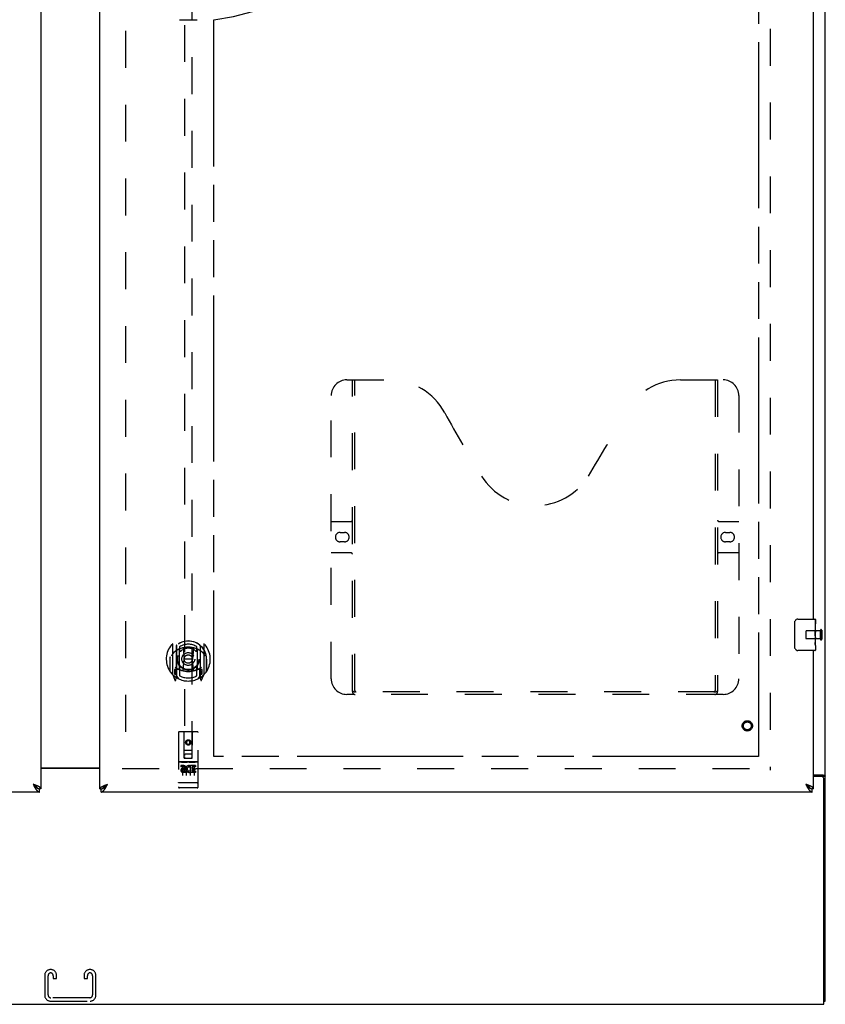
# Model space of a CAD drawing. Header units: inches. Extents: x 0 to 213, y 0 to 138.
# Tile 4 of 16: x 66 to 92, y 33 to 64. Entities that reach past the tile are written whole.
import ezdxf

# ---------------------------------------------------------------- set-up
doc = ezdxf.new("R2010")
doc.units = ezdxf.units.IN
doc.header["$LTSCALE"] = 11.73
doc.header["$MEASUREMENT"] = 0
doc.linetypes.add('HIDDEN', pattern=[0.2, 0.1, -0.1])
doc.linetypes.add('PHANTOM', pattern=[0.8, 0.45, -0.05, 0.1, -0.05, 0.1, -0.05])
doc.layers.get('0').update_dxf_attribs({"linetype": 'CONTINUOUS'})
for name, color, linetype in [('02___PRT_ALL_AXES', 7, 'CONTINUOUS'), ('AVAILABLE_DOOR_SPACE', 7, 'CONTINUOUS'), ('DEFAULT_2', 8, 'HIDDEN'), ('DIMENSIONS', 7, 'CONTINUOUS')]:
    doc.layers.add(name, color=color, linetype=linetype)
doc.styles.get("Standard").update_dxf_attribs({"font": 'arial.ttf'})
doc.dimstyles.new('DIMSTYLE_2', dxfattribs={"dimtxt": 0.978545, "dimasz": 1.254545, "dimexe": 0.09, "dimexo": 0.07, "dimgap": 0.039, "dimtad": 0, "dimtih": 1, "dimtoh": 1, "dimzin": 4, "dimdsep": 46, "dimtxsty": 'Standard', "dimblk": '_FILLED', "dimblk1": '_FILLED', "dimblk2": '_FILLED', "dimcen": 0.09, "dimazin": 1, "dimtfac": 1, "dimtdec": 3, "dimtofl": 0, "dimtmove": 0, "dimatfit": 3, "dimldrblk": '_FILLED', "dimfxl": 1, "dimtolj": 1, "dimtzin": 4, "dimarcsym": 0})

# ---------------------------------------------------------------- blocks, each defined once
blk = doc.blocks.new('_FILLED')
at = {"color": 0, "linetype": 'ByBlock'}
blk.add_solid([(0, 0), (-1, 0.2), (-1, -0.2)], dxfattribs=at)
blk = doc.blocks.new('*D11')
at = {"layer": 'DIMENSIONS', "color": 2, "linetype": 'Continuous'}
for p, q in [((72.214, 91.04), (78.671, 91.04)), ((89.527, 91.04), (83.069, 91.04))]:
    blk.add_line(p, q, dxfattribs=at)
at = {"layer": 'DIMENSIONS', "color": 2, "linetype": 'Continuous', "xscale": 1.2545454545, "yscale": 1.2545454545, "zscale": 1.2545454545, "rotation": 180}
blk.add_blockref('_FILLED', (72.214, 91.04), dxfattribs=at)
at = {"layer": 'DIMENSIONS', "color": 2, "linetype": 'Continuous', "xscale": 1.2545454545, "yscale": 1.2545454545, "zscale": 1.2545454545}
blk.add_blockref('_FILLED', (89.527, 91.04), dxfattribs=at)
at = {"layer": 'DIMENSIONS', "color": 2, "linetype": 'Continuous', "insert": (80.87, 91.529), "char_height": 0.9785, "width": 3.41945, "attachment_point": 2, "line_spacing_factor": 0.9}
blk.add_mtext('17.31', dxfattribs=at)
blk = doc.blocks.new('*D13')
at = {"layer": 'DIMENSIONS', "color": 2, "linetype": 'Continuous'}
for p, q in [((68.589, 89.327), (66.08, 89.327)), ((72.214, 89.327), (74.496, 89.327))]:
    blk.add_line(p, q, dxfattribs=at)
at = {"layer": 'DIMENSIONS', "color": 2, "linetype": 'Continuous', "xscale": 1.2545454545, "yscale": 1.2545454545, "zscale": 1.2545454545}
blk.add_blockref('_FILLED', (68.589, 89.327), dxfattribs=at)
at = {"layer": 'DIMENSIONS', "color": 2, "linetype": 'Continuous', "xscale": 1.2545454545, "yscale": 1.2545454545, "zscale": 1.2545454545, "rotation": 180}
blk.add_blockref('_FILLED', (72.214, 89.327), dxfattribs=at)
at = {"layer": 'DIMENSIONS', "color": 2, "linetype": 'Continuous', "insert": (74.986, 89.817), "char_height": 0.9785, "width": 2.65917, "attachment_point": 1, "line_spacing_factor": 0.9}
blk.add_mtext('3.63', dxfattribs=at)

msp = doc.modelspace()

# ---------------------------------------------------------------- linework, layer by layer
at = {"color": 3, "linetype": 'Continuous'}
for p, q in [((91.652, 32.918), (91.652, 104.71)), ((66.714, 101.96), (66.714, 39.668)), ((68.589, 39.668), (68.589, 101.96)), ((91.277, 45.064), (91.277, 70.314)), ((91.277, 39.668), (91.277, 44.064)), ((66.714, 40.329), (68.589, 40.329)), ((68.589, 40.314), (66.714, 40.314)), ((91.277, 40.107), (91.582, 40.107)), ((66.504, 39.797), (66.468, 39.811)), ((66.468, 39.811), (66.477, 39.792)), ((66.477, 39.792), (66.487, 39.773)), ((66.487, 39.773), (66.494, 39.761)), ((66.494, 39.761), (66.501, 39.749)), ((66.522, 39.79), (66.504, 39.797)), ((66.533, 39.786), (66.522, 39.79)), ((66.545, 39.782), (66.533, 39.786)), ((66.556, 39.777), (66.545, 39.782)), ((68.736, 39.773), (68.747, 39.777)), ((68.747, 39.777), (68.758, 39.782)), ((68.758, 39.782), (68.77, 39.786)), ((68.77, 39.786), (68.782, 39.79)), ((68.782, 39.79), (68.793, 39.795)), ((68.793, 39.795), (68.811, 39.802)), ((68.806, 39.755), (68.812, 39.767)), ((68.811, 39.802), (68.836, 39.811)), ((68.812, 39.767), (68.819, 39.779)), ((68.819, 39.779), (68.836, 39.811)), ((91.03, 39.811), (91.047, 39.779)), ((91.056, 39.761), (91.063, 39.749)), ((91.084, 39.79), (91.072, 39.795)), ((91.096, 39.786), (91.084, 39.79)), ((91.107, 39.782), (91.096, 39.786)), ((91.119, 39.777), (91.107, 39.782)), ((91.54, 40.055), (91.277, 40.055)), ((91.6, 32.814), (91.6, 39.995)), ((66.672, 39.564), (44.069, 39.564)), ((66.501, 39.749), (66.507, 39.737)), ((91.235, 39.564), (68.631, 39.564)), ((91.063, 39.749), (91.07, 39.737)), ((43.704, 32.814), (91.6, 32.814))]:
    msp.add_line(p, q, dxfattribs=at)
at = {"color": 7, "linetype": 'Continuous'}
for p, q in [((71.122, 64.121), (71.681, 64.121)), ((90.682, 44.164), (90.682, 44.964)), ((90.782, 45.064), (91.322, 45.064)), ((91.337, 45.049), (91.337, 44.91)), ((91.337, 44.679), (91.337, 44.648)), ((91.337, 44.482), (91.337, 44.449)), ((91.337, 44.225), (91.337, 44.079)), ((91.322, 44.064), (90.782, 44.064)), ((66.484, 39.8), (66.468, 39.811)), ((66.468, 39.811), (66.484, 39.793)), ((66.496, 39.792), (66.484, 39.8)), ((66.484, 39.793), (66.494, 39.782)), ((66.494, 39.782), (66.501, 39.775)), ((66.504, 39.787), (66.496, 39.792)), ((66.501, 39.775), (66.507, 39.768)), ((66.507, 39.768), (66.514, 39.761)), ((68.791, 39.782), (68.799, 39.787)), ((68.796, 39.768), (68.803, 39.775)), ((68.799, 39.787), (68.807, 39.792)), ((68.803, 39.775), (68.809, 39.782)), ((68.807, 39.792), (68.815, 39.797)), ((68.809, 39.782), (68.819, 39.793)), ((68.815, 39.797), (68.827, 39.805)), ((68.819, 39.793), (68.836, 39.811)), ((68.827, 39.805), (68.836, 39.811)), ((91.051, 39.797), (91.03, 39.811)), ((91.03, 39.811), (91.047, 39.793)), ((91.047, 39.793), (91.056, 39.782)), ((91.059, 39.792), (91.051, 39.797)), ((91.056, 39.782), (91.063, 39.775)), ((91.067, 39.787), (91.059, 39.792)), ((91.063, 39.775), (91.07, 39.768)), ((91.07, 39.768), (91.076, 39.761)), ((91.548, 40.066), (91.652, 40.066)), ((91.548, 40.066), (91.548, 40.054)), ((66.608, 39.685), (66.61, 39.684)), ((66.714, 39.668), (66.672, 39.668)), ((66.672, 39.564), (66.672, 39.668)), ((68.589, 39.668), (68.631, 39.668)), ((68.631, 39.564), (68.631, 39.668)), ((68.693, 39.684), (68.696, 39.685)), ((91.17, 39.685), (91.173, 39.684)), ((91.277, 39.668), (91.235, 39.668)), ((91.235, 39.564), (91.235, 39.668)), ((91.6, 32.918), (91.652, 32.918))]:
    msp.add_line(p, q, dxfattribs=at)
for points in [[(90.682, 44.964), (90.682, 44.97), (90.682, 44.977), (90.683, 44.983), (90.685, 44.989), (90.686, 44.995), (90.688, 45)], [(90.688, 44.128), (90.686, 44.134), (90.685, 44.139), (90.683, 44.145), (90.682, 44.152), (90.682, 44.158), (90.682, 44.164)], [(91.507, 40.107), (91.507, 40.105), (91.507, 40.103), (91.508, 40.101), (91.508, 40.099), (91.509, 40.097), (91.51, 40.096), (91.511, 40.094), (91.513, 40.093), (91.515, 40.091), (91.516, 40.09), (91.518, 40.088), (91.52, 40.087), (91.522, 40.086), (91.525, 40.085), (91.527, 40.083), (91.532, 40.081)], [(91.532, 40.081), (91.534, 40.08), (91.536, 40.079), (91.539, 40.077), (91.541, 40.076), (91.543, 40.075), (91.544, 40.073), (91.546, 40.072), (91.546, 40.07), (91.547, 40.069), (91.547, 40.067), (91.548, 40.066)], [(66.608, 39.685), (66.607, 39.687), (66.606, 39.689), (66.605, 39.692), (66.604, 39.694), (66.603, 39.697), (66.601, 39.7), (66.6, 39.702), (66.598, 39.705), (66.597, 39.708), (66.595, 39.71), (66.593, 39.713), (66.591, 39.716), (66.589, 39.718), (66.587, 39.721), (66.584, 39.723), (66.582, 39.726), (66.579, 39.729), (66.577, 39.731), (66.574, 39.734), (66.571, 39.737), (66.568, 39.739), (66.565, 39.742), (66.562, 39.745), (66.559, 39.747), (66.556, 39.75), (66.553, 39.752), (66.549, 39.755), (66.546, 39.758), (66.542, 39.76), (66.539, 39.763), (66.535, 39.766), (66.532, 39.768), (66.528, 39.771), (66.524, 39.774), (66.52, 39.776), (66.516, 39.779), (66.512, 39.782), (66.504, 39.787)], [(66.514, 39.761), (66.517, 39.758), (66.52, 39.754), (66.524, 39.751), (66.527, 39.748), (66.53, 39.745), (66.534, 39.741), (66.537, 39.738), (66.54, 39.735), (66.543, 39.732), (66.547, 39.729), (66.55, 39.726), (66.553, 39.723), (66.557, 39.72), (66.56, 39.718), (66.563, 39.715), (66.567, 39.712), (66.57, 39.71), (66.573, 39.707), (66.576, 39.705), (66.58, 39.702), (66.583, 39.7), (66.586, 39.698), (66.59, 39.696), (66.593, 39.694), (66.596, 39.692), (66.6, 39.69), (66.603, 39.688), (66.606, 39.686), (66.608, 39.685)], [(68.696, 39.685), (68.696, 39.687), (68.697, 39.689), (68.698, 39.692), (68.699, 39.694), (68.7, 39.697), (68.702, 39.7), (68.703, 39.702), (68.705, 39.705), (68.706, 39.708), (68.708, 39.71), (68.71, 39.713), (68.712, 39.716), (68.714, 39.718), (68.717, 39.721), (68.719, 39.723), (68.721, 39.726), (68.724, 39.729), (68.726, 39.731), (68.729, 39.734), (68.732, 39.737), (68.735, 39.739), (68.738, 39.742), (68.741, 39.745), (68.744, 39.747), (68.747, 39.75), (68.75, 39.752), (68.754, 39.755), (68.757, 39.758), (68.761, 39.76), (68.764, 39.763), (68.768, 39.766), (68.772, 39.768), (68.775, 39.771), (68.779, 39.774), (68.783, 39.776), (68.787, 39.779), (68.791, 39.782)], [(68.696, 39.685), (68.697, 39.686), (68.7, 39.688), (68.704, 39.69), (68.707, 39.692), (68.71, 39.694), (68.714, 39.696), (68.717, 39.698), (68.72, 39.7), (68.723, 39.702), (68.727, 39.705), (68.73, 39.707), (68.733, 39.71), (68.737, 39.712), (68.74, 39.715), (68.743, 39.718), (68.747, 39.72), (68.75, 39.723), (68.753, 39.726), (68.756, 39.729), (68.76, 39.732), (68.763, 39.735), (68.766, 39.738), (68.77, 39.741), (68.773, 39.745), (68.776, 39.748), (68.78, 39.751), (68.783, 39.754), (68.786, 39.758), (68.789, 39.761), (68.796, 39.768)], [(91.17, 39.685), (91.17, 39.687), (91.169, 39.689), (91.168, 39.692), (91.167, 39.694), (91.165, 39.697), (91.164, 39.7), (91.163, 39.702), (91.161, 39.705), (91.159, 39.708), (91.157, 39.71), (91.156, 39.713), (91.153, 39.716), (91.151, 39.718), (91.149, 39.721), (91.147, 39.723), (91.144, 39.726), (91.142, 39.729), (91.139, 39.731), (91.137, 39.734), (91.134, 39.737), (91.131, 39.739), (91.128, 39.742), (91.125, 39.745), (91.122, 39.747), (91.118, 39.75), (91.115, 39.752), (91.112, 39.755), (91.108, 39.758), (91.105, 39.76), (91.101, 39.763), (91.098, 39.766), (91.094, 39.768), (91.09, 39.771), (91.087, 39.774), (91.083, 39.776), (91.079, 39.779), (91.075, 39.782), (91.067, 39.787)], [(91.076, 39.761), (91.08, 39.758), (91.083, 39.754), (91.086, 39.751), (91.089, 39.748), (91.093, 39.745), (91.096, 39.741), (91.099, 39.738), (91.103, 39.735), (91.106, 39.732), (91.109, 39.729), (91.113, 39.726), (91.116, 39.723), (91.119, 39.72), (91.122, 39.718), (91.126, 39.715), (91.129, 39.712), (91.132, 39.71), (91.136, 39.707), (91.139, 39.705), (91.142, 39.702), (91.146, 39.7), (91.149, 39.698), (91.152, 39.696), (91.155, 39.694), (91.159, 39.692), (91.162, 39.69), (91.165, 39.688), (91.169, 39.686), (91.17, 39.685)], [(66.61, 39.684), (66.613, 39.683), (66.616, 39.681), (66.619, 39.68), (66.623, 39.678), (66.626, 39.677), (66.629, 39.676), (66.632, 39.675), (66.636, 39.674), (66.639, 39.673), (66.642, 39.672), (66.646, 39.671), (66.649, 39.67), (66.652, 39.67), (66.656, 39.669), (66.659, 39.669), (66.662, 39.668), (66.665, 39.668), (66.669, 39.668), (66.672, 39.668)], [(68.631, 39.668), (68.634, 39.668), (68.638, 39.668), (68.641, 39.668), (68.644, 39.669), (68.648, 39.669), (68.651, 39.67), (68.654, 39.67), (68.657, 39.671), (68.661, 39.672), (68.664, 39.673), (68.667, 39.674), (68.671, 39.675), (68.674, 39.676), (68.677, 39.677), (68.681, 39.678), (68.684, 39.68), (68.687, 39.681), (68.69, 39.683), (68.693, 39.684)], [(91.173, 39.684), (91.175, 39.683), (91.179, 39.681), (91.182, 39.68), (91.185, 39.678), (91.188, 39.677), (91.192, 39.676), (91.195, 39.675), (91.198, 39.674), (91.202, 39.673), (91.205, 39.672), (91.208, 39.671), (91.211, 39.67), (91.215, 39.67), (91.218, 39.669), (91.221, 39.669), (91.225, 39.668), (91.228, 39.668), (91.231, 39.668), (91.235, 39.668)]]:
    msp.add_lwpolyline(points, dxfattribs=at)
at = {"color": 3, "linetype": 'Continuous'}
for points in [[(91.582, 40.107), (91.584, 40.105), (91.586, 40.103), (91.589, 40.102), (91.592, 40.1), (91.596, 40.099), (91.6, 40.097), (91.604, 40.096), (91.608, 40.095), (91.612, 40.093), (91.616, 40.092), (91.62, 40.091), (91.624, 40.089), (91.628, 40.088), (91.631, 40.086), (91.634, 40.085), (91.637, 40.084), (91.64, 40.082), (91.642, 40.08), (91.645, 40.079), (91.647, 40.077), (91.648, 40.075), (91.649, 40.074), (91.65, 40.072), (91.651, 40.07), (91.651, 40.068), (91.652, 40.066)], [(66.614, 39.753), (66.61, 39.755), (66.605, 39.757), (66.599, 39.759), (66.594, 39.762), (66.589, 39.764), (66.584, 39.766), (66.578, 39.768), (66.573, 39.77), (66.567, 39.773), (66.556, 39.777)], [(68.689, 39.753), (68.694, 39.755), (68.699, 39.757), (68.704, 39.759), (68.709, 39.762), (68.714, 39.764), (68.719, 39.766), (68.725, 39.768), (68.73, 39.77), (68.736, 39.773)], [(91.072, 39.795), (91.066, 39.797), (91.03, 39.811)], [(91.047, 39.779), (91.05, 39.773), (91.056, 39.761)], [(91.177, 39.753), (91.172, 39.755), (91.167, 39.757), (91.162, 39.759), (91.157, 39.762), (91.152, 39.764), (91.146, 39.766), (91.141, 39.768), (91.135, 39.77), (91.13, 39.773), (91.119, 39.777)], [(66.507, 39.737), (66.51, 39.731), (66.514, 39.725), (66.517, 39.719), (66.52, 39.713), (66.524, 39.708), (66.527, 39.702), (66.53, 39.696), (66.534, 39.691), (66.537, 39.685), (66.54, 39.68), (66.543, 39.675), (66.547, 39.67)], [(66.547, 39.67), (66.55, 39.665), (66.553, 39.66), (66.557, 39.655), (66.56, 39.65), (66.563, 39.645), (66.567, 39.641), (66.57, 39.636), (66.573, 39.632), (66.576, 39.628), (66.58, 39.624), (66.583, 39.619), (66.586, 39.616), (66.59, 39.612), (66.593, 39.608), (66.596, 39.605), (66.6, 39.601), (66.603, 39.598), (66.606, 39.595), (66.609, 39.592), (66.613, 39.589), (66.616, 39.587), (66.619, 39.584), (66.623, 39.582), (66.626, 39.579), (66.629, 39.577), (66.632, 39.575), (66.636, 39.574), (66.639, 39.572), (66.642, 39.57), (66.646, 39.569), (66.649, 39.568), (66.652, 39.567), (66.656, 39.566), (66.659, 39.565), (66.662, 39.565), (66.665, 39.564), (66.669, 39.564), (66.672, 39.564)], [(66.714, 39.668), (66.714, 39.67), (66.714, 39.672), (66.713, 39.675), (66.713, 39.677), (66.712, 39.679), (66.711, 39.681), (66.71, 39.684), (66.709, 39.686), (66.708, 39.688), (66.707, 39.69), (66.705, 39.693), (66.703, 39.695), (66.702, 39.697), (66.7, 39.699), (66.698, 39.701), (66.695, 39.704), (66.693, 39.706), (66.69, 39.708), (66.688, 39.71), (66.685, 39.713), (66.682, 39.715), (66.679, 39.717), (66.676, 39.719), (66.673, 39.721), (66.669, 39.724), (66.666, 39.726), (66.662, 39.728), (66.658, 39.73), (66.654, 39.733), (66.65, 39.735), (66.646, 39.737), (66.642, 39.739), (66.638, 39.742), (66.633, 39.744), (66.629, 39.746), (66.624, 39.748), (66.619, 39.75), (66.614, 39.753)], [(68.589, 39.668), (68.589, 39.67), (68.589, 39.672), (68.59, 39.675), (68.59, 39.677), (68.591, 39.679), (68.592, 39.681), (68.593, 39.684), (68.594, 39.686), (68.595, 39.688), (68.596, 39.69), (68.598, 39.693), (68.6, 39.695), (68.602, 39.697), (68.603, 39.699), (68.606, 39.701), (68.608, 39.704), (68.61, 39.706), (68.613, 39.708), (68.615, 39.71), (68.618, 39.713), (68.621, 39.715), (68.624, 39.717), (68.627, 39.719), (68.631, 39.721), (68.634, 39.724), (68.638, 39.726), (68.641, 39.728), (68.645, 39.73), (68.649, 39.733), (68.653, 39.735), (68.657, 39.737), (68.661, 39.739), (68.666, 39.742), (68.67, 39.744), (68.675, 39.746), (68.679, 39.748), (68.684, 39.75), (68.689, 39.753)], [(68.631, 39.564), (68.634, 39.564), (68.638, 39.564), (68.641, 39.565), (68.644, 39.565), (68.648, 39.566), (68.651, 39.567), (68.654, 39.568), (68.657, 39.569), (68.661, 39.57), (68.664, 39.572), (68.667, 39.574), (68.671, 39.575), (68.674, 39.577), (68.677, 39.579), (68.681, 39.582), (68.684, 39.584), (68.687, 39.587), (68.69, 39.589), (68.694, 39.592), (68.697, 39.595), (68.7, 39.598), (68.704, 39.601), (68.707, 39.605), (68.71, 39.608), (68.714, 39.612), (68.717, 39.616), (68.72, 39.619), (68.723, 39.624), (68.727, 39.628), (68.73, 39.632), (68.733, 39.636), (68.737, 39.641), (68.74, 39.645), (68.743, 39.65), (68.747, 39.655), (68.75, 39.66), (68.753, 39.665)], [(68.753, 39.665), (68.756, 39.67), (68.76, 39.675), (68.763, 39.68), (68.766, 39.685), (68.77, 39.691), (68.773, 39.696), (68.776, 39.702), (68.78, 39.708), (68.783, 39.713), (68.786, 39.719), (68.789, 39.725), (68.793, 39.731), (68.796, 39.737), (68.799, 39.743), (68.806, 39.755)], [(91.07, 39.737), (91.073, 39.731), (91.076, 39.725), (91.08, 39.719), (91.083, 39.713), (91.086, 39.708), (91.089, 39.702), (91.093, 39.696), (91.096, 39.691), (91.099, 39.685), (91.103, 39.68), (91.106, 39.675), (91.109, 39.67)], [(91.109, 39.67), (91.113, 39.665), (91.116, 39.66), (91.119, 39.655), (91.122, 39.65), (91.126, 39.645), (91.129, 39.641), (91.132, 39.636), (91.136, 39.632), (91.139, 39.628), (91.142, 39.624), (91.146, 39.619), (91.149, 39.616), (91.152, 39.612), (91.155, 39.608), (91.159, 39.605), (91.162, 39.601), (91.165, 39.598), (91.169, 39.595), (91.172, 39.592), (91.175, 39.589), (91.179, 39.587), (91.182, 39.584), (91.185, 39.582), (91.188, 39.579), (91.192, 39.577), (91.195, 39.575), (91.198, 39.574), (91.202, 39.572), (91.205, 39.57), (91.208, 39.569), (91.211, 39.568), (91.215, 39.567), (91.218, 39.566), (91.221, 39.565), (91.225, 39.565), (91.228, 39.564), (91.231, 39.564), (91.235, 39.564)], [(91.277, 39.668), (91.277, 39.67), (91.276, 39.672), (91.276, 39.675), (91.275, 39.677), (91.275, 39.679), (91.274, 39.681), (91.273, 39.684), (91.272, 39.686), (91.271, 39.688), (91.269, 39.69), (91.268, 39.693), (91.266, 39.695), (91.264, 39.697), (91.262, 39.699), (91.26, 39.701), (91.258, 39.704), (91.255, 39.706), (91.253, 39.708), (91.25, 39.71), (91.247, 39.713), (91.245, 39.715), (91.242, 39.717), (91.238, 39.719), (91.235, 39.721), (91.232, 39.724), (91.228, 39.726), (91.224, 39.728), (91.221, 39.73), (91.217, 39.733), (91.213, 39.735), (91.209, 39.737), (91.204, 39.739), (91.2, 39.742), (91.196, 39.744), (91.191, 39.746), (91.186, 39.748), (91.182, 39.75), (91.177, 39.753)]]:
    msp.add_lwpolyline(points, dxfattribs=at)
at = {"color": 7, "linetype": 'Continuous'}
for centre, radius, start, end in [((90.782, 44.964), 0.1, 90, 158.7946), ((91.322, 45.049), 0.015, 0, 90), ((90.782, 44.164), 0.1, 201.1999, 270), ((91.322, 44.079), 0.015, 270, 360)]:
    msp.add_arc(centre, radius, start, end, dxfattribs=at)
at = {"color": 3, "linetype": 'Continuous'}
msp.add_arc((91.54, 39.995), 0.06, 0, 90, dxfattribs=at)
at = {"layer": '02___PRT_ALL_AXES', "color": 7, "linetype": 'Continuous'}
for p, q in [((91.337, 44.91), (91.33, 44.91)), ((91.33, 44.91), (91.33, 44.679)), ((91.337, 44.485), (91.337, 45.049)), ((91.337, 44.742), (91.33, 44.742)), ((91.337, 44.679), (91.33, 44.679)), ((91.337, 44.644), (91.331, 44.644)), ((91.335, 44.51), (91.333, 44.532)), ((91.335, 44.512), (91.337, 44.512)), ((91.337, 44.226), (91.337, 44.482)), ((91.337, 44.449), (91.33, 44.449)), ((91.33, 44.449), (91.33, 44.313)), ((91.331, 44.281), (91.337, 44.281)), ((91.337, 44.225), (91.337, 44.079))]:
    msp.add_line(p, q, dxfattribs=at)
at = {"layer": '02___PRT_ALL_AXES', "color": 8, "linetype": 'HIDDEN'}
for p, q in [((91.494, 44.688), (91.047, 44.688)), ((91.494, 44.44), (91.494, 44.688)), ((91.494, 44.44), (91.047, 44.44)), ((71.684, 40.525), (71.119, 40.525)), ((71.257, 40.403), (71.165, 40.403)), ((71.165, 40.403), (71.165, 40.36)), ((71.474, 40.392), (71.477, 40.39)), ((71.633, 40.403), (71.477, 40.403)), ((71.477, 40.403), (71.477, 40.39)), ((71.633, 40.403), (71.633, 40.36)), ((71.257, 40.36), (71.165, 40.36)), ((71.261, 40.317), (71.215, 40.317)), ((71.257, 40.276), (71.229, 40.276)), ((71.321, 40.232), (71.229, 40.232)), ((71.321, 40.189), (71.229, 40.189)), ((71.321, 40.232), (71.321, 40.189)), ((71.453, 40.237), (71.47, 40.198)), ((71.477, 40.367), (71.464, 40.348)), ((71.477, 40.367), (71.477, 40.189)), ((71.633, 40.189), (71.477, 40.189)), ((71.633, 40.36), (71.52, 40.36)), ((71.52, 40.36), (71.52, 40.317)), ((71.612, 40.317), (71.52, 40.317)), ((71.612, 40.274), (71.52, 40.274)), ((71.52, 40.274), (71.52, 40.232)), ((71.633, 40.232), (71.52, 40.232)), ((71.612, 40.317), (71.612, 40.274)), ((71.633, 40.232), (71.633, 40.189)), ((71.684, 39.697), (71.119, 39.697))]:
    msp.add_line(p, q, dxfattribs=at)
at = {"layer": '02___PRT_ALL_AXES', "color": 7, "linetype": 'Continuous'}
for points in [[(91.333, 44.532), (91.332, 44.543), (91.331, 44.555), (91.331, 44.568), (91.33, 44.58), (91.33, 44.593), (91.33, 44.606), (91.33, 44.619), (91.33, 44.632), (91.331, 44.644), (91.331, 44.656), (91.332, 44.668)], [(91.337, 44.482), (91.336, 44.491), (91.336, 44.5), (91.335, 44.51)], [(91.331, 44.276), (91.331, 44.285), (91.33, 44.294), (91.33, 44.303), (91.33, 44.313)], [(91.334, 44.252), (91.333, 44.259), (91.332, 44.267), (91.331, 44.276)], [(91.337, 44.225), (91.336, 44.228), (91.336, 44.233), (91.335, 44.238), (91.334, 44.252)]]:
    msp.add_lwpolyline(points, dxfattribs=at)
at = {"layer": '02___PRT_ALL_AXES', "color": 8, "linetype": 'HIDDEN'}
for centre, radius in [((89.173, 41.668), 0.124), ((71.402, 41.142), 0.085)]:
    msp.add_circle(centre, radius, dxfattribs=at)
for centre, radius, start, end in [((71.257, 40.339), 0.0635, 270, 90), ((71.428, 40.296), 0.107, 64.2636, 293.4027), ((71.229, 40.254), 0.0644, 102.2995, 270.0775), ((71.229, 40.254), 0.0219, 89.9011, 270), ((71.257, 40.338), 0.0219, 280.307, 90), ((71.428, 40.296), 0.0639, 54.8895, 293.4026)]:
    msp.add_arc(centre, radius, start, end, dxfattribs=at)
at = {"layer": '02___PRT_ALL_AXES', "color": 7, "linetype": 'Continuous'}
msp.add_ellipse((91.074, 44.648), major_axis=(0.263, 0), ratio=0.432808, start_param=0, end_param=0.179988, dxfattribs=at)
at = {"layer": 'AVAILABLE_DOOR_SPACE', "color": 4, "linetype": 'PHANTOM'}
for p, q in [((89.527, 100.939), (89.527, 40.689)), ((72.214, 40.689), (72.214, 64.113)), ((89.527, 40.689), (72.214, 40.689))]:
    msp.add_line(p, q, dxfattribs=at)
msp.add_arc((71.402, 70.814), 6.75, 276.9135, 360, dxfattribs=at)
at = {"layer": 'DEFAULT_2', "color": 8, "linetype": 'HIDDEN'}
for p, q in [((69.402, 101.299), (69.402, 40.329)), ((89.902, 101.366), (89.902, 40.262)), ((71.277, 68.643), (71.277, 40.642)), ((71.527, 40.642), (71.527, 68.643)), ((76.443, 52.668), (77.798, 52.668)), ((76.618, 42.758), (76.618, 52.668)), ((76.698, 42.788), (76.698, 52.668)), ((87.048, 52.668), (88.403, 52.668)), ((88.148, 52.668), (88.148, 42.788)), ((88.228, 52.668), (88.228, 42.758)), ((75.943, 43.168), (75.943, 52.168)), ((88.903, 52.168), (88.903, 43.168)), ((75.943, 48.168), (76.578, 48.168)), ((88.268, 48.168), (88.903, 48.168)), ((76.229, 47.818), (76.366, 47.818)), ((88.479, 47.818), (88.616, 47.818)), ((76.366, 47.518), (76.229, 47.518)), ((88.616, 47.518), (88.479, 47.518)), ((76.578, 47.168), (75.943, 47.168)), ((88.903, 47.168), (88.268, 47.168)), ((91.037, 44.678), (91.037, 44.45)), ((91.494, 44.706), (91.494, 44.422)), ((91.537, 44.706), (91.537, 44.422)), ((70.902, 44.269), (70.902, 43.302)), ((71.019, 44.215), (71.019, 43.199)), ((71.027, 44.216), (71.027, 43.213)), ((71.127, 44.176), (71.127, 44.073)), ((71.677, 44.073), (71.677, 44.176)), ((71.777, 44.216), (71.777, 43.213)), ((71.784, 44.215), (71.784, 43.199)), ((71.902, 43.302), (71.902, 44.269)), ((70.827, 43.857), (70.827, 43.86)), ((70.827, 43.4), (70.827, 43.857)), ((71.119, 43.467), (71.119, 44.099)), ((71.239, 44.125), (71.269, 43.786)), ((71.564, 44.125), (71.534, 43.786)), ((71.684, 44.099), (71.684, 43.467)), ((71.977, 43.857), (71.976, 43.86)), ((71.977, 43.4), (71.977, 43.857)), ((70.819, 43.786), (70.834, 43.786)), ((70.819, 43.786), (70.819, 43.397)), ((71.238, 43.441), (71.269, 43.786)), ((71.534, 43.786), (71.269, 43.786)), ((71.565, 43.441), (71.534, 43.786)), ((71.984, 43.786), (71.969, 43.786)), ((71.984, 43.786), (71.984, 43.397)), ((70.906, 43.291), (70.976, 43.116)), ((71.019, 43.456), (70.959, 43.456)), ((70.959, 43.456), (70.959, 43.306)), ((70.959, 43.306), (71.019, 43.306)), ((70.997, 43.385), (70.967, 43.339)), ((70.972, 43.331), (71.027, 43.331)), ((70.998, 43.221), (71.002, 43.218)), ((71.097, 43.162), (71.027, 43.271)), ((71.029, 43.445), (71.029, 43.237)), ((71.119, 43.458), (71.047, 43.458)), ((71.115, 43.465), (71.049, 43.465)), ((71.127, 43.512), (71.127, 43.259)), ((71.677, 43.259), (71.677, 43.512)), ((71.757, 43.458), (71.684, 43.458)), ((71.754, 43.465), (71.688, 43.465)), ((71.777, 43.271), (71.707, 43.162)), ((71.774, 43.237), (71.774, 43.445)), ((71.777, 43.331), (71.832, 43.331)), ((71.844, 43.456), (71.784, 43.456)), ((71.784, 43.306), (71.844, 43.306)), ((71.805, 43.22), (71.805, 43.221)), ((71.805, 43.221), (71.806, 43.221)), ((71.805, 43.221), (71.806, 43.221)), ((71.836, 43.339), (71.806, 43.385)), ((71.827, 43.116), (71.897, 43.291)), ((71.844, 43.306), (71.844, 43.456)), ((71.005, 43.119), (71.019, 43.199)), ((71.784, 43.199), (71.798, 43.119)), ((88.403, 42.668), (76.443, 42.668)), ((88.144, 42.748), (76.701, 42.748)), ((71.089, 41.452), (71.089, 39.727)), ((71.684, 41.482), (71.119, 41.482)), ((71.275, 40.642), (71.272, 41.452)), ((71.528, 40.642), (71.532, 41.452)), ((71.714, 39.727), (71.714, 41.452)), ((71.402, 41.214), (71.339, 41.178)), ((71.339, 41.178), (71.349, 41.172)), ((71.339, 41.178), (71.339, 41.106)), ((71.339, 41.106), (71.349, 41.112)), ((71.339, 41.106), (71.402, 41.07)), ((71.402, 41.202), (71.349, 41.172)), ((71.349, 41.172), (71.349, 41.112)), ((71.349, 41.112), (71.402, 41.081)), ((71.464, 41.178), (71.402, 41.214)), ((71.402, 41.214), (71.402, 41.202)), ((71.454, 41.172), (71.402, 41.202)), ((71.402, 41.081), (71.454, 41.112)), ((71.402, 41.07), (71.464, 41.106)), ((71.402, 41.07), (71.402, 41.081)), ((71.464, 41.178), (71.454, 41.172)), ((71.454, 41.112), (71.454, 41.172)), ((71.464, 41.106), (71.454, 41.112)), ((71.464, 41.106), (71.464, 41.178)), ((71.274, 40.892), (71.529, 40.892)), ((71.487, 40.767), (71.317, 40.767)), ((71.119, 40.525), (71.684, 40.525)), ((71.19, 40.509), (71.362, 40.509)), ((71.214, 40.394), (71.214, 40.088)), ((71.275, 40.642), (71.277, 40.642)), ((71.277, 40.642), (71.527, 40.642)), ((71.339, 40.394), (71.339, 40.088)), ((71.44, 40.509), (71.612, 40.509)), ((71.464, 40.394), (71.464, 40.088)), ((71.527, 40.642), (71.528, 40.642)), ((71.589, 40.394), (71.589, 40.088)), ((69.298, 40.314), (89.902, 40.314)), ((71.107, 39.855), (71.106, 39.855)), ((71.108, 39.855), (71.107, 39.855)), ((71.109, 39.855), (71.108, 39.855)), ((71.108, 39.855), (71.108, 39.855)), ((71.11, 39.855), (71.109, 39.855)), ((71.111, 39.855), (71.11, 39.855)), ((71.112, 39.855), (71.111, 39.855)), ((71.113, 39.855), (71.112, 39.855)), ((71.112, 39.855), (71.112, 39.855)), ((71.114, 39.855), (71.113, 39.855)), ((71.115, 39.855), (71.114, 39.855)), ((71.116, 39.855), (71.115, 39.855)), ((71.117, 39.855), (71.116, 39.855)), ((71.118, 39.855), (71.117, 39.855)), ((71.117, 39.855), (71.117, 39.855)), ((71.119, 39.855), (71.118, 39.855)), ((71.684, 39.855), (71.119, 39.855)), ((71.684, 39.855), (71.685, 39.855)), ((71.685, 39.855), (71.686, 39.855)), ((71.686, 39.855), (71.687, 39.855)), ((71.687, 39.855), (71.688, 39.855)), ((71.688, 39.855), (71.689, 39.855)), ((71.689, 39.855), (71.69, 39.855)), ((71.69, 39.855), (71.691, 39.855)), ((71.69, 39.855), (71.69, 39.855)), ((71.691, 39.855), (71.692, 39.855)), ((71.692, 39.855), (71.693, 39.855)), ((71.693, 39.855), (71.694, 39.855)), ((71.694, 39.855), (71.695, 39.855)), ((71.694, 39.855), (71.694, 39.855)), ((71.695, 39.855), (71.696, 39.855)), ((71.696, 39.855), (71.697, 39.855)), ((71.697, 39.855), (71.698, 39.855)), ((71.697, 39.855), (71.697, 39.855)), ((71.369, 39.697), (71.184, 39.697)), ((71.619, 39.697), (71.434, 39.697)), ((67.034, 33.918), (67.019, 33.918)), ((68.284, 33.918), (68.269, 33.918)), ((66.839, 33.738), (66.839, 33.098)), ((66.943, 33.112), (66.943, 33.724)), ((67.11, 33.724), (67.11, 33.637)), ((67.11, 33.637), (67.214, 33.637)), ((67.214, 33.637), (67.214, 33.738)), ((68.089, 33.738), (68.089, 33.637)), ((68.089, 33.637), (68.193, 33.637)), ((68.193, 33.637), (68.193, 33.724)), ((68.36, 33.724), (68.36, 33.112)), ((68.464, 33.098), (68.464, 33.738)), ((67.019, 32.918), (68.284, 32.918)), ((68.27, 33.022), (67.033, 33.022))]:
    msp.add_line(p, q, dxfattribs=at)
for points in [[(71.214, 44.142), (71.219, 44.144), (71.224, 44.145), (71.23, 44.147), (71.235, 44.148), (71.241, 44.149), (71.246, 44.151), (71.252, 44.152), (71.257, 44.153), (71.263, 44.154), (71.268, 44.155), (71.274, 44.156), (71.279, 44.157), (71.285, 44.158), (71.29, 44.159), (71.296, 44.16), (71.301, 44.161), (71.307, 44.162), (71.312, 44.162), (71.318, 44.163), (71.323, 44.164), (71.329, 44.164), (71.335, 44.165), (71.34, 44.165), (71.346, 44.166), (71.351, 44.166), (71.357, 44.167), (71.362, 44.167), (71.368, 44.167), (71.374, 44.167), (71.379, 44.168), (71.385, 44.168), (71.39, 44.168), (71.396, 44.168), (71.402, 44.168), (71.407, 44.168), (71.413, 44.168), (71.418, 44.168), (71.424, 44.168), (71.43, 44.167), (71.435, 44.167), (71.441, 44.167), (71.446, 44.167), (71.452, 44.166), (71.457, 44.166), (71.463, 44.165), (71.469, 44.165), (71.474, 44.164), (71.48, 44.164), (71.485, 44.163), (71.491, 44.162), (71.496, 44.162), (71.502, 44.161), (71.508, 44.16), (71.513, 44.159), (71.519, 44.158), (71.524, 44.157), (71.53, 44.156), (71.535, 44.155), (71.541, 44.154), (71.546, 44.153), (71.552, 44.152), (71.557, 44.151), (71.562, 44.149), (71.568, 44.148), (71.573, 44.147), (71.579, 44.145), (71.584, 44.144), (71.59, 44.142)], [(70.947, 44.001), (70.946, 43.999), (70.944, 43.998), (70.943, 43.997), (70.941, 43.995), (70.939, 43.994), (70.938, 43.992), (70.936, 43.99), (70.934, 43.989), (70.933, 43.987), (70.931, 43.985), (70.929, 43.983), (70.927, 43.981), (70.925, 43.979), (70.923, 43.977), (70.921, 43.974), (70.919, 43.972), (70.917, 43.97), (70.915, 43.967), (70.913, 43.964), (70.911, 43.962), (70.909, 43.959), (70.906, 43.956), (70.904, 43.953), (70.902, 43.949), (70.899, 43.946), (70.897, 43.943), (70.894, 43.939), (70.892, 43.935), (70.889, 43.931), (70.887, 43.927), (70.884, 43.923), (70.881, 43.919), (70.878, 43.914), (70.875, 43.909), (70.872, 43.904), (70.869, 43.899)], [(71.934, 43.899), (71.931, 43.904), (71.928, 43.909), (71.925, 43.914), (71.922, 43.919), (71.919, 43.923), (71.917, 43.927), (71.914, 43.931), (71.911, 43.935), (71.909, 43.939), (71.906, 43.943), (71.904, 43.946), (71.901, 43.949), (71.899, 43.953), (71.897, 43.956), (71.894, 43.959), (71.892, 43.962), (71.89, 43.964), (71.888, 43.967), (71.886, 43.97), (71.884, 43.972), (71.882, 43.974), (71.88, 43.977), (71.878, 43.979), (71.876, 43.981), (71.874, 43.983), (71.872, 43.985), (71.871, 43.987), (71.869, 43.989), (71.867, 43.99), (71.865, 43.992), (71.864, 43.994), (71.862, 43.995), (71.861, 43.997), (71.859, 43.998), (71.857, 43.999), (71.856, 44.001)], [(76.608, 42.788), (76.624, 42.777), (76.64, 42.768), (76.655, 42.76), (76.671, 42.753), (76.686, 42.75), (76.701, 42.748)], [(88.144, 42.748), (88.159, 42.75), (88.174, 42.753), (88.19, 42.76), (88.206, 42.768), (88.221, 42.777), (88.238, 42.788)], [(71.184, 40.507), (71.184, 40.507), (71.184, 40.507), (71.184, 40.507), (71.184, 40.508), (71.185, 40.508), (71.185, 40.508), (71.185, 40.508), (71.185, 40.508), (71.185, 40.508), (71.185, 40.508), (71.185, 40.508), (71.185, 40.508), (71.185, 40.508), (71.185, 40.508), (71.186, 40.508), (71.186, 40.508), (71.186, 40.508), (71.186, 40.508), (71.186, 40.508), (71.186, 40.508), (71.186, 40.508), (71.186, 40.508), (71.187, 40.508), (71.187, 40.508), (71.187, 40.508), (71.187, 40.508), (71.187, 40.508), (71.187, 40.508), (71.188, 40.508), (71.188, 40.508), (71.188, 40.508), (71.188, 40.508), (71.188, 40.508), (71.188, 40.508), (71.189, 40.508), (71.189, 40.508), (71.189, 40.508), (71.189, 40.508), (71.189, 40.509), (71.189, 40.509), (71.19, 40.509), (71.19, 40.509), (71.19, 40.509), (71.19, 40.509), (71.19, 40.509)], [(71.362, 40.509), (71.363, 40.509), (71.363, 40.509), (71.363, 40.509), (71.363, 40.509), (71.364, 40.509), (71.364, 40.509), (71.364, 40.509), (71.364, 40.508), (71.364, 40.508), (71.364, 40.508), (71.365, 40.508), (71.365, 40.508), (71.365, 40.508), (71.365, 40.508), (71.365, 40.508), (71.365, 40.508), (71.366, 40.508), (71.366, 40.508), (71.366, 40.508), (71.366, 40.508), (71.366, 40.508), (71.366, 40.508), (71.367, 40.508), (71.367, 40.508), (71.367, 40.508), (71.367, 40.508), (71.367, 40.508), (71.367, 40.508), (71.367, 40.508), (71.367, 40.508), (71.368, 40.508), (71.368, 40.508), (71.368, 40.508), (71.368, 40.508), (71.368, 40.508), (71.368, 40.508), (71.368, 40.508), (71.368, 40.508), (71.368, 40.508), (71.369, 40.508), (71.369, 40.508), (71.369, 40.508), (71.369, 40.507), (71.369, 40.507), (71.369, 40.507), (71.369, 40.507)], [(71.434, 40.507), (71.434, 40.507), (71.434, 40.507), (71.434, 40.507), (71.434, 40.508), (71.435, 40.508), (71.435, 40.508), (71.435, 40.508), (71.435, 40.508), (71.435, 40.508), (71.435, 40.508), (71.435, 40.508), (71.435, 40.508), (71.435, 40.508), (71.435, 40.508), (71.436, 40.508), (71.436, 40.508), (71.436, 40.508), (71.436, 40.508), (71.436, 40.508), (71.436, 40.508), (71.436, 40.508), (71.436, 40.508), (71.437, 40.508), (71.437, 40.508), (71.437, 40.508), (71.437, 40.508), (71.437, 40.508), (71.437, 40.508), (71.438, 40.508), (71.438, 40.508), (71.438, 40.508), (71.438, 40.508), (71.438, 40.508), (71.438, 40.508), (71.439, 40.508), (71.439, 40.508), (71.439, 40.508), (71.439, 40.508), (71.439, 40.509), (71.439, 40.509), (71.44, 40.509), (71.44, 40.509), (71.44, 40.509), (71.44, 40.509), (71.44, 40.509)], [(71.612, 40.509), (71.613, 40.509), (71.613, 40.509), (71.613, 40.509), (71.613, 40.509), (71.614, 40.509), (71.614, 40.509), (71.614, 40.509), (71.614, 40.508), (71.614, 40.508), (71.614, 40.508), (71.615, 40.508), (71.615, 40.508), (71.615, 40.508), (71.615, 40.508), (71.615, 40.508), (71.615, 40.508), (71.616, 40.508), (71.616, 40.508), (71.616, 40.508), (71.616, 40.508), (71.616, 40.508), (71.616, 40.508), (71.617, 40.508), (71.617, 40.508), (71.617, 40.508), (71.617, 40.508), (71.617, 40.508), (71.617, 40.508), (71.617, 40.508), (71.617, 40.508), (71.618, 40.508), (71.618, 40.508), (71.618, 40.508), (71.618, 40.508), (71.618, 40.508), (71.618, 40.508), (71.618, 40.508), (71.618, 40.508), (71.618, 40.508), (71.619, 40.508), (71.619, 40.508), (71.619, 40.508), (71.619, 40.507), (71.619, 40.507), (71.619, 40.507), (71.619, 40.507)], [(71.106, 39.855), (71.105, 39.855), (71.105, 39.855), (71.105, 39.855), (71.104, 39.856), (71.104, 39.856), (71.103, 39.856), (71.103, 39.856), (71.103, 39.856), (71.102, 39.856), (71.102, 39.856), (71.102, 39.856), (71.101, 39.856), (71.101, 39.856), (71.101, 39.856), (71.1, 39.856), (71.1, 39.856), (71.1, 39.856), (71.099, 39.856), (71.099, 39.856), (71.099, 39.857), (71.098, 39.857), (71.098, 39.857), (71.098, 39.857), (71.098, 39.857), (71.097, 39.857), (71.097, 39.857), (71.097, 39.857), (71.096, 39.857), (71.096, 39.857), (71.096, 39.857), (71.096, 39.857), (71.095, 39.857), (71.095, 39.858), (71.095, 39.858), (71.095, 39.858), (71.094, 39.858), (71.094, 39.858), (71.094, 39.858), (71.094, 39.858), (71.093, 39.858), (71.093, 39.858), (71.093, 39.858), (71.093, 39.858), (71.093, 39.858), (71.092, 39.859), (71.092, 39.859), (71.092, 39.859), (71.092, 39.859), (71.092, 39.859), (71.092, 39.859), (71.091, 39.859), (71.091, 39.859), (71.091, 39.859), (71.091, 39.859), (71.091, 39.86), (71.091, 39.86), (71.09, 39.86), (71.09, 39.86), (71.09, 39.86), (71.09, 39.86), (71.09, 39.86), (71.09, 39.86), (71.09, 39.86), (71.09, 39.86), (71.09, 39.861), (71.09, 39.861), (71.09, 39.861), (71.089, 39.861), (71.089, 39.861), (71.089, 39.861), (71.089, 39.861), (71.089, 39.861), (71.089, 39.861), (71.089, 39.861), (71.089, 39.862), (71.089, 39.862), (71.089, 39.862), (71.089, 39.862), (71.089, 39.862)], [(71.698, 39.855), (71.699, 39.855), (71.699, 39.856), (71.699, 39.856), (71.7, 39.856), (71.7, 39.856), (71.7, 39.856), (71.701, 39.856), (71.701, 39.856), (71.701, 39.856), (71.702, 39.856), (71.702, 39.856), (71.702, 39.856), (71.703, 39.856), (71.703, 39.856), (71.703, 39.856), (71.704, 39.856), (71.704, 39.856), (71.704, 39.857), (71.705, 39.857), (71.705, 39.857), (71.705, 39.857), (71.706, 39.857), (71.706, 39.857), (71.706, 39.857), (71.706, 39.857), (71.707, 39.857), (71.707, 39.857), (71.707, 39.857), (71.708, 39.857), (71.708, 39.857), (71.708, 39.858), (71.708, 39.858), (71.709, 39.858), (71.709, 39.858), (71.709, 39.858), (71.709, 39.858), (71.709, 39.858), (71.71, 39.858), (71.71, 39.858), (71.71, 39.858), (71.71, 39.858), (71.711, 39.858), (71.711, 39.859), (71.711, 39.859), (71.711, 39.859), (71.711, 39.859), (71.711, 39.859), (71.712, 39.859), (71.712, 39.859), (71.712, 39.859), (71.712, 39.859), (71.712, 39.859), (71.712, 39.86), (71.713, 39.86), (71.713, 39.86), (71.713, 39.86), (71.713, 39.86), (71.713, 39.86), (71.713, 39.86), (71.713, 39.86), (71.713, 39.86), (71.713, 39.86), (71.714, 39.861), (71.714, 39.861), (71.714, 39.861), (71.714, 39.861), (71.714, 39.861), (71.714, 39.861), (71.714, 39.861), (71.714, 39.861), (71.714, 39.861), (71.714, 39.861), (71.714, 39.862), (71.714, 39.862), (71.714, 39.862), (71.714, 39.862), (71.714, 39.862)]]:
    msp.add_lwpolyline(points, dxfattribs=at)
for centre, radius in [((71.402, 43.793), 0.35), ((71.402, 43.793), 0.335), ((71.402, 43.793), 0.205), ((71.402, 43.793), 0.133), ((89.173, 41.668), 0.164), ((89.173, 41.668), 0.124), ((71.402, 41.142), 0.0845)]:
    msp.add_circle(centre, radius, dxfattribs=at)
for centre, radius, start, end in [((76.443, 52.168), 0.5, 90, 180), ((77.798, 50.668), 2, 28.4813, 90), ((87.048, 50.668), 2, 90, 151.5187), ((88.403, 52.168), 0.5, 0, 90), ((114.106, 70.366), 39.307, 208.4813, 211.8705), ((50.74, 70.366), 39.307, 328.1295, 331.5187), ((82.423, 50.668), 2, 211.8705, 328.1295), ((76.578, 48.208), 0.04, 270, 360), ((88.268, 48.208), 0.04, 180, 270), ((76.229, 47.668), 0.15, 90, 270), ((76.366, 47.668), 0.15, 270, 90), ((88.479, 47.668), 0.15, 90, 270), ((88.616, 47.668), 0.15, 270, 90), ((76.578, 47.128), 0.04, 0, 90), ((88.268, 47.128), 0.04, 90, 180), ((71.402, 43.786), 0.7, 305.5126, 234.4874), ((91.047, 44.678), 0.01, 90, 180), ((91.516, 44.706), 0.0215, 0, 180), ((71.402, 43.783), 0.583, 0.2464, 179.7536), ((71.402, 43.783), 0.58, 7.6622, 172.3378), ((70.917, 44.269), 0.015, 135.0748, 180), ((71.402, 43.468), 0.7, 49.529, 130.471), ((71.034, 44.215), 0.015, 130.3587, 180), ((71.047, 44.216), 0.02, 129.3378, 179.9984), ((71.402, 43.783), 0.48, 55.0461, 124.9539), ((71.219, 44.123), 0.02, 5.0796, 105.5752), ((71.584, 44.123), 0.02, 74.4248, 174.9204), ((71.757, 44.216), 0.02, 0, 50.6594), ((71.769, 44.215), 0.015, 0, 49.6413), ((71.887, 44.269), 0.015, 0, 44.9252), ((91.047, 44.45), 0.01, 180, 270), ((91.516, 44.422), 0.0215, 180, 360), ((70.847, 43.857), 0.02, 172.3378, 180), ((71.134, 44.099), 0.015, 112.9863, 180), ((71.157, 44.073), 0.03, 180, 311.1261), ((71.402, 43.793), 0.343, 48.8739, 131.1261), ((71.647, 44.073), 0.03, 228.8739, 360), ((71.669, 44.099), 0.015, 0, 67.0137), ((71.957, 43.857), 0.02, 0, 7.6622), ((71.402, 44.098), 0.7, 233.2319, 306.7681), ((71.157, 43.512), 0.03, 48.8739, 180), ((71.402, 43.793), 0.343, 228.8739, 311.1261), ((71.647, 43.512), 0.03, 0, 131.1261), ((70.847, 43.4), 0.02, 180, 215.2961), ((71.402, 43.793), 0.7, 215.2961, 324.7039), ((70.917, 43.302), 0.015, 180, 224.9252), ((70.972, 43.336), 0.005, 147.3208, 270), ((71.007, 43.232), 0.02, 234.4874, 360), ((70.839, 43.487), 0.188, 327.3208, 360), ((71.009, 43.237), 0.02, 234.7457, 360), ((71.047, 43.438), 0.02, 90, 180), ((71.047, 43.213), 0.02, 180, 238.5295), ((71.049, 43.445), 0.02, 90, 180), ((71.115, 43.445), 0.02, 66.536, 90), ((71.134, 43.467), 0.015, 180, 247.0137), ((71.402, 44.105), 0.7, 246.536, 293.464), ((71.402, 43.793), 0.6, 242.7204, 297.2796), ((71.219, 43.443), 0.02, 254.3869, 354.9204), ((71.585, 43.443), 0.02, 185.0796, 285.6131), ((71.669, 43.467), 0.015, 292.9863, 360), ((71.688, 43.445), 0.02, 90, 113.464), ((71.754, 43.445), 0.02, 0, 90), ((71.757, 43.438), 0.02, 0, 90), ((71.757, 43.213), 0.02, 301.4688, 359.9992), ((71.794, 43.237), 0.02, 180, 305.2543), ((71.965, 43.487), 0.188, 180, 212.6792), ((71.797, 43.232), 0.02, 180, 305.5126), ((71.832, 43.336), 0.005, 270, 32.6792), ((71.887, 43.302), 0.015, 315.0748, 360), ((71.957, 43.4), 0.02, 324.7039, 360), ((70.99, 43.121), 0.015, 201.8041, 350), ((71.813, 43.121), 0.015, 190, 338.1959), ((76.443, 43.168), 0.5, 180, 270), ((88.403, 43.168), 0.5, 270, 360), ((76.708, 42.758), 0.09, 180, 270), ((76.738, 42.788), 0.04, 180, 270), ((88.108, 42.788), 0.04, 270, 360), ((88.138, 42.758), 0.09, 270, 360), ((71.119, 41.452), 0.03, 90, 180), ((71.242, 41.452), 0.03, 0, 90), ((71.562, 41.452), 0.03, 90, 180), ((71.684, 41.452), 0.03, 0, 90), ((71.317, 40.727), 0.04, 90, 180), ((71.487, 40.727), 0.04, 0, 90), ((71.119, 40.555), 0.03, 180, 270), ((71.317, 40.682), 0.04, 180, 270), ((71.487, 40.682), 0.04, 270, 360), ((71.684, 40.555), 0.03, 270, 360), ((71.119, 39.727), 0.03, 180, 270), ((71.684, 39.727), 0.03, 270, 360), ((67.019, 33.738), 0.18, 90, 180), ((67.033, 33.724), 0.09, 90, 180), ((67.02, 33.724), 0.09, 0, 81.7808), ((67.034, 33.738), 0.18, 0, 90), ((68.269, 33.738), 0.18, 90, 180), ((68.283, 33.724), 0.09, 90, 180), ((68.27, 33.724), 0.09, 0, 81.7808), ((68.284, 33.738), 0.18, 0, 90), ((67.019, 33.098), 0.18, 180, 270), ((67.033, 33.112), 0.09, 180, 270), ((68.27, 33.112), 0.09, 270, 360), ((68.284, 33.098), 0.18, 270, 360)]:
    msp.add_arc(centre, radius, start, end, dxfattribs=at)

# ---------------------------------------------------------------- dimensions: what is measured, and where the dimension line sits
at = {"layer": 'DIMENSIONS', "color": 2, "linetype": 'Continuous'}
dim = msp.add_linear_dim(base=(68.589078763, 89.327348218), p1=(72.214078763, 100.939038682), p2=(68.589078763, 39.688038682), angle=180, dimstyle='DIMSTYLE_2', dxfattribs=at)
dim.commit()
dim.dimension.update_dxf_attribs({"geometry": '*D13', "text_midpoint": (76.313850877, 89.321887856), "dimtype": 160})
dim = msp.add_linear_dim(base=(89.527, 91.04), p1=(72.214, 71.689), p2=(89.527, 40.689), dimstyle='DIMSTYLE_2', dxfattribs=at)
dim.commit()
dim.dimension.update_dxf_attribs({"geometry": '*D11', "text_midpoint": (80.817, 91.035), "dimtype": 160})

doc.saveas('drawing.dxf')
